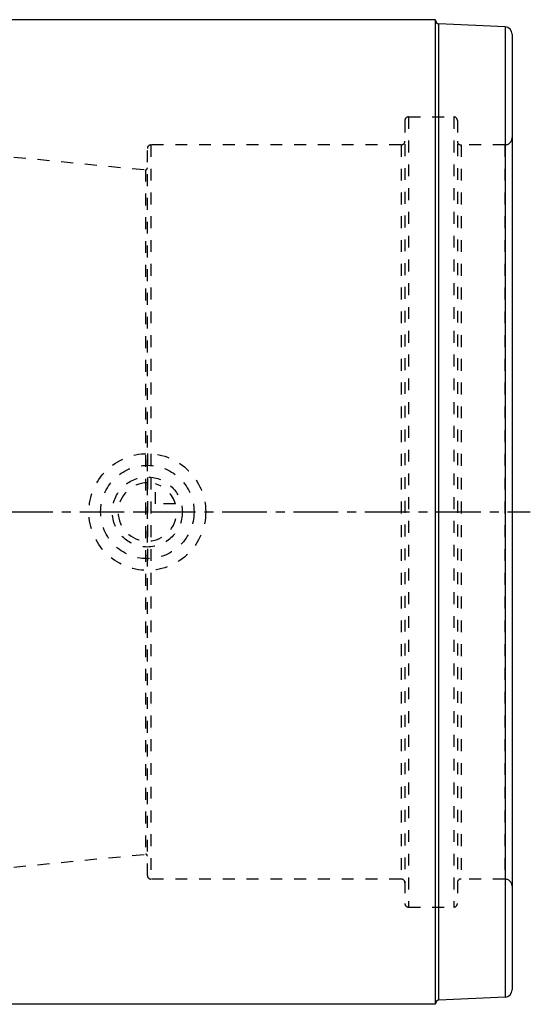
# Model space of a CAD drawing. Header units: millimetres. Extents: x 110 to 390, y 114 to 384.
# Tile 9 of 9: x 250 to 390, y 114 to 384. Entities that reach past the tile are written whole.
import ezdxf

# ---------------------------------------------------------------- set-up
doc = ezdxf.new("R2010")
doc.units = ezdxf.units.MM
doc.header["$LTSCALE"] = 32.592593
doc.linetypes.add('CENTER', pattern=[0.6, 0.375, -0.075, 0.075, -0.075])
doc.linetypes.add('HIDDEN', pattern=[0.2, 0.1, -0.1])
for name, color, linetype in [('ACHSEN_S', 7, 'CONTINUOUS'), ('KOERPER', 7, 'CONTINUOUS'), ('KONST.EL_MIT_GEO', 7, 'CONTINUOUS'), ('KURVEN', 7, 'CONTINUOUS')]:
    doc.layers.add(name, color=color, linetype=linetype)

msp = doc.modelspace()

# ---------------------------------------------------------------- linework, layer by layer
at = {"layer": 'ACHSEN_S', "color": 2, "linetype": 'CENTER'}
msp.add_line((110, 249.02), (390, 249.02), dxfattribs=at)
at = {"layer": 'KOERPER', "color": 7, "linetype": 'Continuous'}
for p, q in [((364, 384.02), (136, 384.02)), ((364, 114.02), (136, 114.02))]:
    msp.add_line(p, q, dxfattribs=at)
at = {"layer": 'KOERPER', "color": 8, "linetype": 'HIDDEN'}
for p, q in [((354.6, 349.67), (286, 349.67)), ((383, 349.67), (371, 349.67)), ((235.45, 347.62), (284.45, 342.87)), ((235.45, 150.41), (284.45, 155.16)), ((354.6, 148.37), (286, 148.37)), ((383, 148.37), (371, 148.37))]:
    msp.add_line(p, q, dxfattribs=at)
at = {"layer": 'KONST.EL_MIT_GEO', "color": 7, "linetype": 'Continuous'}
for p, q in [((364, 114.02), (364, 384.02)), ((364.96, 115.19), (364.96, 382.85)), ((383.09, 382.06), (364.96, 382.85)), ((383.09, 382.06), (383.09, 115.98)), ((385, 380.06), (385, 117.98)), ((383.09, 115.98), (364.96, 115.19))]:
    msp.add_line(p, q, dxfattribs=at)
at = {"layer": 'KONST.EL_MIT_GEO', "color": 8, "linetype": 'HIDDEN'}
for p, q in [((356.6, 357.37), (356.6, 140.67)), ((356.6, 357.37), (369, 357.37)), ((369, 357.37), (369, 140.67)), ((355.6, 356.37), (355.6, 141.67)), ((370, 356.37), (370, 141.67)), ((285, 149.37), (285, 348.67)), ((286, 349.67), (286, 148.37)), ((354.6, 349.67), (354.6, 148.37)), ((371, 349.67), (371, 148.37)), ((383, 349.67), (383, 148.37)), ((284.45, 342.87), (284.45, 155.16)), ((356.6, 140.67), (369, 140.67))]:
    msp.add_line(p, q, dxfattribs=at)
at = {"layer": 'KONST.EL_MIT_GEO', "color": 7, "linetype": 'Continuous'}
for centre, radius, start, end in [((365, 383.85), 1, 180, 267.5), ((383, 380.06), 2, 0, 87.5), ((383, 117.98), 2, 272.5, 360), ((365, 114.19), 1, 92.5, 180)]:
    msp.add_arc(centre, radius, start, end, dxfattribs=at)
at = {"layer": 'KONST.EL_MIT_GEO', "color": 8, "linetype": 'HIDDEN'}
for centre, radius, start, end in [((356.6, 356.37), 1, 90, 180), ((369, 356.37), 1, 0, 90), ((383, 351.67), 2, 270, 360), ((286, 348.67), 1, 90, 180), ((354.6, 350.67), 1, 270, 360), ((371, 350.67), 1, 180, 270), ((284.5, 343.37), 0.5, 264.4596, 360), ((284.5, 154.67), 0.5, 0, 95.5404), ((286, 149.37), 1, 180, 270), ((354.6, 147.37), 1, 0, 90), ((371, 147.37), 1, 90, 180), ((383, 146.37), 2, 0, 90), ((356.6, 141.67), 1, 180, 270), ((369, 141.67), 1, 270, 360)]:
    msp.add_arc(centre, radius, start, end, dxfattribs=at)
at = {"layer": 'KURVEN', "color": 8, "linetype": 'HIDDEN'}
for p, q in [((285, 265.02), (285, 233.02)), ((287.2, 251.22), (287.2, 256.71)), ((292.69, 251.22), (287.2, 251.22)), ((275.4, 249.02), (293, 249.02))]:
    msp.add_line(p, q, dxfattribs=at)
for radius in [16, 12.8, 9.6]:
    msp.add_circle((285, 249.02), radius, dxfattribs=at)
for start, end in [(90, 360), (15.962, 74.038)]:
    msp.add_arc((285, 249.02), 8, start, end, dxfattribs=at)

doc.saveas('drawing.dxf')
